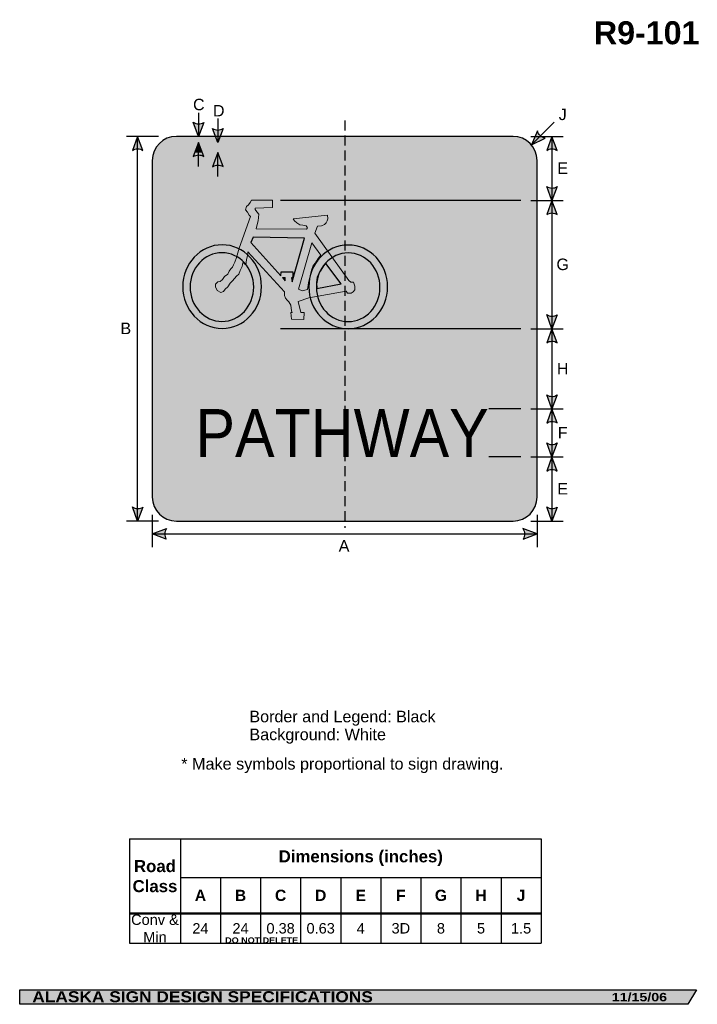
# Model space of a CAD drawing. Header units: feet. Extents: x 3.7 to 46, y 0.2 to 61.6.
import ezdxf
from ezdxf.enums import TextEntityAlignment as Align

# ---------------------------------------------------------------- set-up
doc = ezdxf.new("R2010")
doc.units = ezdxf.units.FT
doc.header["$MEASUREMENT"] = 0
doc.linetypes.add('DASHED2', pattern=[0.375, 0.25, -0.125])
doc.layers.add('Sign', color=7, linetype='Continuous')
doc.styles.add('ARIAL', font='arial.ttf')
doc.styles.add('ARIAL B', font='arialbd.ttf')
doc.styles.add('ARIAL BLACK B', font='ariblk.ttf')
doc.styles.add('ARIAL BLACK BI', font='ariblk.ttf')
doc.styles.add('FHWA SERIES D2000EX', font='txt')

# ---------------------------------------------------------------- blocks, each defined once
blk = doc.blocks.new('*T2')
at = {"color": 0, "linetype": 'ByBlock', "lineweight": -2, "transparency": 16777216}
for p, q in [((0, 0), (25.67457088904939, 0)), ((0, 0), (0, -6.509486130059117)), ((3.174570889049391, 0), (3.174570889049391, -6.509486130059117)), ((25.67457088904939, 0), (25.67457088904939, -6.509486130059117)), ((3.174570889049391, -2.393777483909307), (25.67457088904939, -2.393777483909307)), ((5.674570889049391, -2.393777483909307), (5.674570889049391, -6.509486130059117)), ((8.174570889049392, -2.393777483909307), (8.174570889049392, -6.509486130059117)), ((10.67457088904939, -2.393777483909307), (10.67457088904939, -6.509486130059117)), ((13.17457088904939, -2.393777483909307), (13.17457088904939, -6.509486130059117)), ((15.67457088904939, -2.393777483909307), (15.67457088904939, -6.509486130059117)), ((18.17457088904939, -2.393777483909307), (18.17457088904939, -6.509486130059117)), ((20.67457088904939, -2.393777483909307), (20.67457088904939, -6.509486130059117)), ((23.17457088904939, -2.393777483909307), (23.17457088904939, -6.509486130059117)), ((0, -4.645068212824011), (25.67457088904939, -4.645068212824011)), ((0, -6.509486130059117), (25.67457088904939, -6.509486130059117))]:
    blk.add_line(p, q, dxfattribs=at)
at = {"color": 18, "transparency": 16777216, "attachment_point": 5}
for s, insert, char_height, width, style in [('Road Class', (1.587285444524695, -2.322534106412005), 0.75, 3.054570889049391, 'ARIAL B'), ('Dimensions (inches)', (14.42457088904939, -1.196888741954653), 0.75, 22.38, 'ARIAL B'), ('C', (9.424570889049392, -3.51942284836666), 0.7, 2.379999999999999, 'ARIAL B'), ('G', (19.42457088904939, -3.51942284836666), 0.7, 2.379999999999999, 'ARIAL B'), ('A', (4.424570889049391, -3.51942284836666), 0.7, 2.379999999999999, 'ARIAL B'), ('B', (6.924570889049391, -3.51942284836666), 0.7, 2.379999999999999, 'ARIAL B'), ('D', (11.92457088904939, -3.51942284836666), 0.7, 2.379999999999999, 'ARIAL B'), ('E', (14.42457088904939, -3.51942284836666), 0.7, 2.379999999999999, 'ARIAL B'), ('F', (16.92457088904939, -3.51942284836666), 0.7, 2.379999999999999, 'ARIAL B'), ('H', (21.92457088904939, -3.51942284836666), 0.7, 2.379999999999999, 'ARIAL B'), ('J', (24.42457088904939, -3.51942284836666), 0.7, 2.379999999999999, 'ARIAL B'), ('Conv & Min', (1.587285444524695, -5.577277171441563), 0.65, 3.054570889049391, 'ARIAL'), ('24', (4.424570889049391, -5.577277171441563), 0.65, 2.379999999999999, 'ARIAL'), ('24', (6.924570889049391, -5.577277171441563), 0.65, 2.379999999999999, 'ARIAL'), ('0.38', (9.424570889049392, -5.577277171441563), 0.65, 2.379999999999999, 'ARIAL'), ('0.63', (11.92457088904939, -5.577277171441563), 0.65, 2.379999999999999, 'ARIAL'), ('4', (14.42457088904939, -5.577277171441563), 0.65, 2.379999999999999, 'ARIAL'), ('3D', (16.92457088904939, -5.577277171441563), 0.65, 2.379999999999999, 'ARIAL'), ('8', (19.42457088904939, -5.577277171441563), 0.65, 2.379999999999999, 'ARIAL'), ('5', (21.92457088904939, -5.577277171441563), 0.65, 2.379999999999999, 'ARIAL'), ('1.5', (24.42457088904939, -5.577277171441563), 0.65, 2.379999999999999, 'ARIAL')]:
    blk.add_mtext(s, dxfattribs=dict(at, insert=insert, char_height=char_height, width=width, style=style))

msp = doc.modelspace()

# ---------------------------------------------------------------- hatches: boundary and pattern name
h = msp.add_hatch(color=256)
h.dxf.hatch_style = 1
edge = h.paths.add_edge_path()
edge.add_line((15.18241578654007, 55.18779444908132), (14.85248544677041, 54.31232822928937))
edge.add_line((14.85248544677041, 54.31232822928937), (14.52483391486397, 55.19520374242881))
edge.add_arc((14.85907777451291, 55.67545129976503), 0.5851125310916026, 235.1627615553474, 303.546134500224)
h = msp.add_hatch(color=256)
h.dxf.hatch_style = 1
edge = h.paths.add_edge_path()
edge.add_line((16.38424520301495, 54.80681770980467), (16.05431486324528, 53.93135149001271))
edge.add_line((16.05431486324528, 53.93135149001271), (15.72666333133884, 54.81422700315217))
edge.add_arc((16.06090719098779, 55.29447456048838), 0.5851125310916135, 235.1627615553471, 303.5461345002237)
h = msp.add_hatch(color=256)
h.dxf.hatch_style = 1
edge = h.paths.add_edge_path()
edge.add_line((11.38684937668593, 53.4368620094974), (11.05691903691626, 54.31232822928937))
edge.add_line((11.05691903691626, 54.31232822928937), (10.72926750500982, 53.4294527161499))
edge.add_arc((11.06351136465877, 52.94920515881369), 0.5851125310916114, 56.453865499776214, 124.8372384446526, ccw=False)
h = msp.add_hatch(color=256)
h.dxf.hatch_style = 1
edge = h.paths.add_edge_path()
edge.add_line((35.99595432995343, 54.65463754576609), (35.63374193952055, 53.79202679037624))
edge.add_line((35.63374193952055, 53.79202679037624), (36.47861552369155, 54.20797549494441))
edge.add_arc((36.5660091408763, 54.78652456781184), 0.5851125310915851, 193.0266678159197, 261.4100407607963, ccw=False)
h = msp.add_hatch(color=256)
h.dxf.hatch_style = 1
edge = h.paths.add_edge_path()
edge.add_line((37.22969316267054, 53.4368620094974), (36.89976282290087, 54.31232822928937))
edge.add_line((36.89976282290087, 54.31232822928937), (36.57211129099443, 53.4294527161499))
edge.add_arc((36.90635515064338, 52.94920515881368), 0.5851125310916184, 56.4538654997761, 124.83723844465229, ccw=False)
h = msp.add_hatch(color=256)
h.dxf.hatch_style = 1
edge = h.paths.add_edge_path()
edge.add_line((15.18242879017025, 53.05685648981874), (14.85249845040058, 53.93232270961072))
edge.add_line((14.85249845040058, 53.93232270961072), (14.52484691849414, 53.04944719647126))
edge.add_arc((14.85909077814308, 52.56919963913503), 0.5851125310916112, 56.45386549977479, 124.8372384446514, ccw=False)
h = msp.add_hatch(color=256)
h.dxf.hatch_style = 1
edge = h.paths.add_edge_path()
edge.add_line((16.38425820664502, 52.42763364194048), (16.05432786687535, 53.30309986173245))
edge.add_line((16.05432786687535, 53.30309986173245), (15.72667633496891, 52.420224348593))
edge.add_arc((16.06092019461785, 51.93997679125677), 0.5851125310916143, 56.453865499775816, 124.8372384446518, ccw=False)
h = msp.add_hatch(color=256)
h.dxf.hatch_style = 1
edge = h.paths.add_edge_path()
edge.add_line((37.2304549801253, 51.18478530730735), (36.90052464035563, 50.30931908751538))
edge.add_line((36.90052464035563, 50.30931908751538), (36.5728731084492, 51.19219460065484))
edge.add_arc((36.90711696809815, 51.67244215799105), 0.5851125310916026, 235.1627615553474, 303.546134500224)
h = msp.add_hatch(color=256)
h.dxf.hatch_style = 1
edge = h.paths.add_edge_path()
edge.add_line((37.22968899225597, 49.43588540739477), (36.8997586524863, 50.31135162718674))
edge.add_line((36.8997586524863, 50.31135162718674), (36.57210712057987, 49.42847611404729))
edge.add_arc((36.9063509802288, 48.94822855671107), 0.5851125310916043, 56.45386549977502, 124.8372384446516, ccw=False)
h = msp.add_hatch(color=256)
h.dxf.hatch_style = 1
edge = h.paths.add_edge_path()
edge.add_line((37.22968065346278, 43.18681786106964), (36.89975031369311, 42.31135164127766))
edge.add_line((36.89975031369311, 42.31135164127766), (36.57209878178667, 43.19422715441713))
edge.add_arc((36.90634264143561, 43.67447471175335), 0.5851125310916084, 235.1627615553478, 303.5461345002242)
h = msp.add_hatch(color=256)
h.dxf.hatch_style = 1
edge = h.paths.add_edge_path()
edge.add_line((37.22968065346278, 41.43588542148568), (36.89975031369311, 42.31135164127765))
edge.add_line((36.89975031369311, 42.31135164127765), (36.57209878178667, 41.42847612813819))
edge.add_arc((36.90634264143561, 40.94822857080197), 0.5851125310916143, 56.453865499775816, 124.8372384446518, ccw=False)
h = msp.add_hatch(color=256)
h.dxf.hatch_style = 1
edge = h.paths.add_edge_path()
edge.add_line((37.2296723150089, 38.1858496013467), (36.89974197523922, 37.31038338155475))
edge.add_line((36.89974197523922, 37.31038338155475), (36.57209044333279, 38.1932588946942))
edge.add_arc((36.90633430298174, 38.67350645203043), 0.5851125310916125, 235.1627615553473, 303.5461345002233)
h = msp.add_hatch(color=256)
h.dxf.hatch_style = 1
edge = h.paths.add_edge_path()
edge.add_line((37.22967544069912, 36.43490886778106), (36.89974510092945, 37.31037508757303))
edge.add_line((36.89974510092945, 37.31037508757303), (36.57209356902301, 36.42749957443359))
edge.add_arc((36.90633742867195, 35.94725201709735), 0.5851125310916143, 56.45386549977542, 124.8372384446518, ccw=False)
h = msp.add_hatch(color=256)
h.dxf.hatch_style = 1
edge = h.paths.add_edge_path()
edge.add_line((37.2296723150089, 35.18714339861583), (36.89974197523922, 34.31167717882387))
edge.add_line((36.89974197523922, 34.31167717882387), (36.57209044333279, 35.19455269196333))
edge.add_arc((36.90633430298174, 35.67480024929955), 0.5851125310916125, 235.1627615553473, 303.5461345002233)
h = msp.add_hatch(color=256)
h.dxf.hatch_style = 1
edge = h.paths.add_edge_path()
edge.add_line((37.2296723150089, 33.4362109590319), (36.89974197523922, 34.31167717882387))
edge.add_line((36.89974197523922, 34.31167717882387), (36.57209044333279, 33.42880166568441))
edge.add_arc((36.90633430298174, 32.94855410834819), 0.5851125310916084, 56.45386549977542, 124.8372384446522, ccw=False)
h = msp.add_hatch(color=256)
h.dxf.hatch_style = 1
edge = h.paths.add_edge_path()
edge.add_line((11.38684937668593, 31.18779444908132), (11.05691903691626, 30.31232822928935))
edge.add_line((11.05691903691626, 30.31232822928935), (10.72926750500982, 31.19520374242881))
edge.add_arc((11.06351136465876, 31.67545129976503), 0.5851125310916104, 235.1627615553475, 303.5461345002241)
h = msp.add_hatch(color=256)
h.dxf.hatch_style = 1
edge = h.paths.add_edge_path()
edge.add_line((37.22966814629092, 31.18779444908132), (36.89973780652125, 30.31232822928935))
edge.add_line((36.89973780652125, 30.31232822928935), (36.57208627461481, 31.19520374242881))
edge.add_arc((36.90633013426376, 31.67545129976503), 0.5851125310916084, 235.1627615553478, 303.5461345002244)
h = msp.add_hatch(color=256)
h.dxf.hatch_style = 1
edge = h.paths.add_edge_path()
edge.add_line((12.84611791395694, 29.19039102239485), (11.97098153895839, 29.52119527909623))
edge.add_line((11.97098153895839, 29.52119527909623), (12.85418374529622, 29.84796516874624))
edge.add_arc((13.33409734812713, 29.51324198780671), 0.5851125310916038, 145.1055563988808, 213.4889293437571)
h = msp.add_hatch(color=256)
h.dxf.hatch_style = 1
edge = h.paths.add_edge_path()
edge.add_line((35.09584516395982, 29.19039102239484), (35.97098153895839, 29.52119527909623))
edge.add_line((35.97098153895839, 29.52119527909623), (35.08777933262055, 29.84796516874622))
edge.add_arc((34.60786572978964, 29.51324198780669), 0.5851125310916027, -33.48892934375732, 34.894443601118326, ccw=False)
at = {"layer": 'Sign', "true_color": 0xffffff}
h = msp.add_hatch(color=7, dxfattribs=at)
edge = h.paths.add_edge_path(flags=0)
edge.add_spline(control_points=[(13.47107355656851, 54.31232822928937), (13.47107355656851, 54.31232822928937), (34.47107355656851, 54.31232822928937), (34.47107355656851, 54.31232822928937), (35.29894609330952, 54.31232822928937), (35.97107355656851, 53.64020076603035), (35.97107355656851, 52.81232822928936), (35.97107355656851, 52.81232822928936), (35.97107355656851, 31.81232822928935), (35.97107355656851, 31.81232822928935), (35.97107355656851, 30.98445569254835), (35.29894609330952, 30.31232822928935), (34.47107355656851, 30.31232822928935), (34.47107355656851, 30.31232822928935), (13.47107355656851, 30.31232822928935), (13.47107355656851, 30.31232822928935), (12.64320101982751, 30.31232822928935), (11.97107355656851, 30.98445569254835), (11.97107355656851, 31.81232822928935), (11.97107355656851, 31.81232822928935), (11.97107355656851, 52.81232822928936), (11.97107355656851, 52.81232822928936), (11.97107355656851, 53.64020076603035), (12.64320101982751, 54.31232822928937), (13.47107355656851, 54.31232822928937)], knot_values=[0, 0, 0, 0, 1, 1, 1, 2, 2, 2, 3, 3, 3, 4, 4, 4, 5, 5, 5, 6, 6, 6, 7, 7, 7, 8, 8, 8, 8], degree=3, periodic=0)
at = {"layer": 'Sign', "true_color": 0x000000}
h = msp.add_hatch(color=18, dxfattribs=at)
edge = h.paths.add_edge_path(flags=0)
edge.add_spline(control_points=[(13.65107355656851, 53.93232822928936), (13.65107355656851, 53.93232822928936), (34.29107355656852, 53.93232822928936), (34.29107355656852, 53.93232822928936), (35.00856308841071, 53.93232822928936), (35.59107355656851, 53.34981776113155), (35.59107355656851, 52.63232822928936), (35.59107355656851, 52.63232822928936), (35.59107355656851, 31.99232822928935), (35.59107355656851, 31.99232822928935), (35.59107355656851, 31.27483869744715), (35.00856308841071, 30.69232822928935), (34.29107355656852, 30.69232822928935), (34.29107355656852, 30.69232822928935), (13.65107355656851, 30.69232822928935), (13.65107355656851, 30.69232822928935), (12.93358402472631, 30.69232822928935), (12.35107355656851, 31.27483869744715), (12.35107355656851, 31.99232822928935), (12.35107355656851, 31.99232822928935), (12.35107355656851, 52.63232822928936), (12.35107355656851, 52.63232822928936), (12.35107355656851, 53.34981776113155), (12.93358402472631, 53.93232822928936), (13.65107355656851, 53.93232822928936)], knot_values=[0, 0, 0, 0, 1, 1, 1, 2, 2, 2, 3, 3, 3, 4, 4, 4, 5, 5, 5, 6, 6, 6, 7, 7, 7, 8, 8, 8, 8], degree=3, periodic=0)
at = {"layer": 'Sign', "true_color": 0xffffff}
msp.add_hatch(color=7, dxfattribs=at).paths.add_polyline_path([(14.85249845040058, 53.93232270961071), (15.0899195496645, 53.30232865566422), (14.61869817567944, 53.30233469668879)])
h = msp.add_hatch(color=7, dxfattribs=at)
edge = h.paths.add_edge_path(flags=0)
edge.add_spline(control_points=[(14.08107355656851, 53.30232822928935), (14.08107355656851, 53.30232822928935), (33.86107355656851, 53.30232822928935), (33.86107355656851, 53.30232822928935), (34.46818008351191, 53.30232822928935), (34.96107355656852, 52.80943475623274), (34.96107355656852, 52.20232822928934), (34.96107355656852, 52.20232822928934), (34.96107355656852, 32.42232822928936), (34.96107355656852, 32.42232822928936), (34.96107355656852, 31.81522170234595), (34.46818008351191, 31.32232822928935), (33.86107355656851, 31.32232822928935), (33.86107355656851, 31.32232822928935), (14.08107355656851, 31.32232822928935), (14.08107355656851, 31.32232822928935), (13.47396702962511, 31.32232822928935), (12.98107355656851, 31.81522170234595), (12.98107355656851, 32.42232822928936), (12.98107355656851, 32.42232822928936), (12.98107355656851, 52.20232822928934), (12.98107355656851, 52.20232822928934), (12.98107355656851, 52.80943475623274), (13.47396702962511, 53.30232822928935), (14.08107355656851, 53.30232822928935)], knot_values=[0, 0, 0, 0, 1, 1, 1, 2, 2, 2, 3, 3, 3, 4, 4, 4, 5, 5, 5, 6, 6, 6, 7, 7, 7, 8, 8, 8, 8], degree=3, periodic=0)
at = {"layer": 'Sign', "true_color": 0x000000}
for points in [[(16.20644057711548, 45.26850075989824), (16.05727349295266, 45.24857873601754), (15.90810640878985, 45.08921619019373), (15.90810640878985, 44.92985116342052), (16.01998234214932, 44.6908017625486), (16.24373296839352, 44.57128078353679), (16.41154810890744, 44.63103817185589), (16.52342156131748, 44.770487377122), (16.67258740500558, 44.92985116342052), (16.82175448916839, 45.14897729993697), (16.97092281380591, 45.30834356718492), (17.10144308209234, 45.44778532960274), (17.21331653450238, 45.58722957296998), (17.3624848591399, 45.70675551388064), (17.45571397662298, 45.94580367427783), (17.56759115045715, 46.20477137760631), (17.62352787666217, 46.44381705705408), (17.8099836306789, 46.30437405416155), (17.84727850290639, 46.60318208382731), (17.92186204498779, 46.96175618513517), (17.92186204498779, 47.10120290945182), (20.21530503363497, 44.61112110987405), (20.21530503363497, 44.39199497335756), (20.27124051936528, 44.21270668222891), (20.38311645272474, 44.09318322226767), (20.49499362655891, 43.99358054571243), (20.60686831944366, 43.77445440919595), (20.66280504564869, 43.43580357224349), (20.70009867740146, 43.31628135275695), (20.60686831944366, 43.31628135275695), (20.64416071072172, 42.91786692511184), (21.42728356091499, 42.89794490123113), (21.4459328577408, 43.31628135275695), (21.24082904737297, 43.31628135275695), (21.07301514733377, 44.01350008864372), (21.74426702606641, 44.23262994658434), (24.05635310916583, 44.6509601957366), (24.14958222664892, 44.53143797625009), (24.37333285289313, 44.53143797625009), (24.50385560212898, 44.61112110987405), (24.59708347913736, 44.73064332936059), (24.59708347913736, 44.96968900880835), (24.52250117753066, 45.20873840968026), (24.35468851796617, 45.20873840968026), (24.22416576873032, 45.32826435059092), (22.11718473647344, 48.27651920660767), (22.26635058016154, 48.71477272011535), (22.5273923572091, 48.73469474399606), (22.71385183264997, 48.8143741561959), (22.80707970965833, 48.91397683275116), (22.88166325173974, 49.05342355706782), (22.91895440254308, 49.17294701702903), (22.90031006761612, 49.39207439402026), (20.75603540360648, 49.17294701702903), (20.83061398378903, 49.03350277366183), (20.97978602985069, 48.91397683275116), (21.16624302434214, 48.79445585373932), (21.35270125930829, 48.77453631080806), (21.57645188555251, 48.73469474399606), (21.65103666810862, 48.61517004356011), (21.5950999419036, 48.51556736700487), (18.4439443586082, 48.53548690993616), (18.51852914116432, 48.8143741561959), (18.57446710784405, 49.05342355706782), (18.59311144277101, 49.25263139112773), (18.61175949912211, 49.45183798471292), (18.48123799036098, 49.61120053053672), (18.38800763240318, 49.75064477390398), (18.38800763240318, 49.83032914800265), (19.46946961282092, 49.87017071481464), (19.46946961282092, 50.32834625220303), (18.16425948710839, 50.32834625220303), (18.07102664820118, 50.18889952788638), (17.97779877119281, 50.04945652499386), (17.84727850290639, 49.92992934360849), (17.79134053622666, 49.73072771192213), (17.90321646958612, 49.59127850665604), (18.0150936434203, 49.39207439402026), (18.08967346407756, 49.31239001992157), (17.39977600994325, 47.34024982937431), (17.21331653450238, 46.76254835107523), (17.12008989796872, 46.46374032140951), (17.02685829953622, 46.30437405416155), (16.97092281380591, 46.14501026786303), (16.87769121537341, 46.04540511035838), (16.76581900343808, 45.90596210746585), (16.67258740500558, 45.72667629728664), (16.46748111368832, 45.56731375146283), (16.355608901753, 45.38802670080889)], [(32.31564557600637, 50.33625771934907), (32.26163966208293, 50.3287480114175), (32.1999166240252, 50.32123830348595), (32.14590954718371, 50.30621888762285), (32.09190130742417, 50.29120122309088), (32.03789539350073, 50.26116239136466), (31.99160311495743, 50.23863501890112), (31.96845872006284, 50.21610589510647), (31.94531316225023, 50.20108647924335), (31.90673684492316, 50.16353969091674), (31.86816169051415, 50.12599290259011), (31.83730017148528, 50.08093640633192), (31.82186941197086, 50.05840728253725), (31.80643865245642, 50.03587991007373), (31.78329193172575, 49.98331370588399), (31.76014637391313, 49.93074575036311), (31.74471677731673, 49.87818129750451), (31.73699965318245, 49.82561509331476), (31.73699965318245, 49.76553918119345), (31.73699965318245, 49.70546326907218), (31.74471677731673, 49.65289706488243), (31.76014637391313, 49.59282115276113), (31.78329193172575, 49.54025494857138), (31.80643865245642, 49.49519845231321), (31.83730017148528, 49.45014195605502), (31.85272860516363, 49.42761283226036), (31.86816169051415, 49.4050837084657), (31.90673684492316, 49.3600272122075), (31.94531316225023, 49.32248042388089), (31.99160311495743, 49.29244334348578), (32.0147498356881, 49.27742392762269), (32.03789539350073, 49.26240451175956), (32.09190130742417, 49.23987713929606), (32.14590954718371, 49.21734801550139), (32.1999166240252, 49.20983830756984), (32.26163966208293, 49.19482064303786), (32.31564557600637, 49.19482064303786), (32.37736628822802, 49.19482064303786), (32.43908932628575, 49.20983830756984), (32.49309524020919, 49.21734801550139), (32.54710347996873, 49.23987713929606), (32.60110823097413, 49.26240451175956), (32.64740050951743, 49.29244334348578), (32.67054723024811, 49.30746100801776), (32.69369278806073, 49.32248042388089), (32.73227026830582, 49.3600272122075), (32.77084542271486, 49.4050837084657), (32.80170694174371, 49.45014195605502), (32.81713770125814, 49.47266932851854), (32.83256846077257, 49.49519845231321), (32.85571401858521, 49.54025494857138), (32.87885841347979, 49.59282115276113), (32.89428917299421, 49.65289706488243), (32.90200513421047, 49.70546326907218), (32.90200513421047, 49.76553918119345), (32.90200513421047, 49.82561509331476), (32.89428917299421, 49.87818129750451), (32.87885841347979, 49.93074575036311), (32.85571401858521, 49.98331370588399), (32.83256846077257, 50.03587991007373), (32.80170694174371, 50.08093640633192), (32.78627618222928, 50.10346377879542), (32.77084542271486, 50.12599290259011), (32.73227026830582, 50.16353969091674), (32.69369278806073, 50.20108647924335), (32.64740050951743, 50.23863501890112), (32.62425727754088, 50.25365443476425), (32.60110823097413, 50.26116239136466), (32.54710347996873, 50.29120122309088), (32.49309524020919, 50.30621888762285), (32.43908932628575, 50.32123830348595), (32.37736628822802, 50.3287480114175)], [(32.18448819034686, 47.35493694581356), (32.53938170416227, 46.8067335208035), (33.87409297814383, 46.28105921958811), (34.10554506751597, 46.61899257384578), (32.8325556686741, 47.50512935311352), (32.78626455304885, 47.70788796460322), (32.73225980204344, 47.9181580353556), (32.67053792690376, 48.12091839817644), (32.63967873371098, 48.2185428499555), (32.60110357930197, 48.31616905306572), (32.56252842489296, 48.41379350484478), (32.52395094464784, 48.51141795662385), (32.47766099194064, 48.60153445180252), (32.43137103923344, 48.68413948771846), (32.37736512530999, 48.76674627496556), (32.32336037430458, 48.84184160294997), (32.26935329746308, 48.91693868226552), (32.20763374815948, 48.98452430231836), (32.17677455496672, 49.01456313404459), (32.1381970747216, 49.0446019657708), (32.09962075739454, 49.07463904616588), (32.06104560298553, 49.09716992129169), (32.01475448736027, 49.11218933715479), (31.96846686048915, 49.1272087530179), (31.92217458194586, 49.13471670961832), (31.8758834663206, 49.14222641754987), (31.78330239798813, 49.14973787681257), (31.73701244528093, 49.14973787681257), (31.69072249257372, 49.14222641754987), (31.64443137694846, 49.13471670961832), (31.59814142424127, 49.1196972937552), (31.51327631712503, 49.08966021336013), (29.65393782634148, 48.21103314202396), (29.54592716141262, 46.28105921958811), (30.01654613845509, 46.33362717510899), (30.22485383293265, 47.91064832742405), (30.68776033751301, 47.9707259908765), (30.46402304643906, 47.31738840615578), (30.4331615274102, 47.23478337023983), (30.41001713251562, 47.15217658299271), (30.38687157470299, 47.07708125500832), (30.3714419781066, 47.00198417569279), (30.3637271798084, 46.91937738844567), (30.35601121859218, 46.84428030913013), (30.34829642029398, 46.76167702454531), (30.34829642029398, 46.67156052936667), (30.34829642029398, 46.52136812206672), (30.35601121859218, 46.46129045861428), (30.3637271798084, 46.39370308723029), (30.38687157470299, 46.27354951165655), (30.42544789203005, 46.1308685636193), (29.33761830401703, 42.72900764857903), (29.89310587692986, 42.29344809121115), (31.18924083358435, 45.22971236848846), (31.69843729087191, 44.67399923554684), (32.35422073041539, 42.40609195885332), (33.06400775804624, 42.59383290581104), (32.47766099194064, 45.01193258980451), (31.72929764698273, 46.46880016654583)], [(3.699686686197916, 1.066867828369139), (45.92097727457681, 1.066867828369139), (45.37503178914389, 0.1671574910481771), (3.701084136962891, 0.1671574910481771)]]:
    msp.add_hatch(color=18, dxfattribs=at).paths.add_polyline_path(points, flags=0)
at = {"layer": 'Sign', "true_color": 0xffffff}
for points in [[(18.2574910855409, 48.01755026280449), (18.10831903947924, 47.69883261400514), (19.99161519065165, 45.60723470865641), (20.01026200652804, 45.86619496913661), (20.73747914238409, 45.86619496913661), (20.73747914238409, 45.52755529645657), (20.64424258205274, 45.48771745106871), (20.7001830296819, 45.24867301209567), (21.46468883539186, 47.95779039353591)], [(21.92145271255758, 47.66893965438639), (22.480862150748, 46.91198089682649), (22.31304080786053, 46.69285848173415), (22.14521574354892, 46.4339031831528), (21.99603997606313, 46.25461985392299), (21.9028058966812, 45.97574005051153), (21.80957057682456, 45.61718083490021), (21.71633277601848, 45.17894468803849), (21.66039232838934, 44.76062560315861), (21.32474840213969, 44.68094619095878), (21.08233607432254, 44.7805439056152)], [(22.78846886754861, 46.38405966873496), (22.62064752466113, 46.204781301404), (22.43417440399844, 45.90598815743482), (22.24770500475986, 45.5275168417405), (22.21041013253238, 45.16896134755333), (22.22905818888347, 44.83033035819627), (23.75811321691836, 45.10920644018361)], [(20.0847810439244, 45.50755016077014), (20.25268053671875, 45.50755016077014), (20.25268053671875, 45.30840435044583)]]:
    msp.add_hatch(color=7, dxfattribs=at).paths.add_polyline_path(points, flags=0)
at = {"layer": 'Sign', "true_color": 0x000000}
h = msp.add_hatch(color=18, dxfattribs=at)
edge = h.paths.add_edge_path(flags=0)
edge.add_spline(control_points=[(18.78323031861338, 44.93808915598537), (18.78323031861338, 43.4974644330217), (17.68301831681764, 42.32785993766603), (16.32786568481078, 42.32785993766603), (14.97271305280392, 42.32785993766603), (13.87250105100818, 43.4974644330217), (13.87250105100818, 44.93808915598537), (13.87250105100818, 46.37871387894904), (14.97271305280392, 47.54831837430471), (16.32786568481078, 47.54831837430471), (17.68301831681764, 47.54831837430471), (18.78323031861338, 46.37871387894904), (18.78323031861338, 44.93808915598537)], knot_values=[0, 0, 0, 0, 1, 1, 1, 2, 2, 2, 3, 3, 3, 4, 4, 4, 4], degree=3, periodic=0)
h = msp.add_hatch(color=18, dxfattribs=at)
edge = h.paths.add_edge_path(flags=0)
edge.add_spline(control_points=[(26.64509482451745, 44.92516713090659), (26.64509482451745, 43.48454240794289), (25.54488254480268, 42.31493791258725), (24.1897295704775, 42.31493791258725), (22.83457659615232, 42.31493791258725), (21.73436431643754, 43.48454240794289), (21.73436431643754, 44.92516713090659), (21.73436431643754, 46.36579185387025), (22.83457659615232, 47.53539634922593), (24.1897295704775, 47.53539634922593), (25.54488254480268, 47.53539634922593), (26.64509482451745, 46.36579185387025), (26.64509482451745, 44.92516713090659)], knot_values=[0, 0, 0, 0, 1, 1, 1, 2, 2, 2, 3, 3, 3, 4, 4, 4, 4], degree=3, periodic=0)
at = {"layer": 'Sign', "true_color": 0xffffff}
h = msp.add_hatch(color=7, dxfattribs=at)
edge = h.paths.add_edge_path(flags=0)
edge.add_spline(control_points=[(18.29942409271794, 44.9122451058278), (18.29942409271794, 43.72836801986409), (17.41057897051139, 42.76721003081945), (16.31577105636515, 42.76721003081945), (15.2209631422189, 42.76721003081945), (14.33211802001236, 43.72836801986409), (14.33211802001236, 44.9122451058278), (14.33211802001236, 46.09612219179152), (15.2209631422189, 47.05728018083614), (16.31577105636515, 47.05728018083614), (17.41057897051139, 47.05728018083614), (18.29942409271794, 46.09612219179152), (18.29942409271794, 44.9122451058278)], knot_values=[0, 0, 0, 0, 1, 1, 1, 2, 2, 2, 3, 3, 3, 4, 4, 4, 4], degree=3, periodic=0)
h = msp.add_hatch(color=7, dxfattribs=at)
edge = h.paths.add_edge_path(flags=0)
edge.add_spline(control_points=[(26.17338322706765, 44.89932370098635), (26.17338322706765, 43.7154476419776), (25.28453866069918, 42.7542904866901), (24.18973143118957, 42.7542904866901), (23.09492420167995, 42.7542904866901), (22.20607963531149, 43.7154476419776), (22.20607963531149, 44.89932370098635), (22.20607963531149, 46.08319975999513), (23.09492420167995, 47.04435691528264), (24.18973143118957, 47.04435691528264), (25.28453866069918, 47.04435691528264), (26.17338322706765, 46.08319975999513), (26.17338322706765, 44.89932370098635)], knot_values=[0, 0, 0, 0, 1, 1, 1, 2, 2, 2, 3, 3, 3, 4, 4, 4, 4], degree=3, periodic=0)

# ---------------------------------------------------------------- linework, layer by layer
for p, q in [((10.54959494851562, 10.48168134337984), (36.22416583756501, 10.48168134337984)), ((10.54959494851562, 5.871148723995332), (36.22416583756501, 5.871148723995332)), ((10.54959494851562, 5.813010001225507), (36.22416583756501, 5.813010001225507))]:
    msp.add_line(p, q)
for points in [[(15.18241578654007, 55.18779444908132), (14.85248544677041, 54.31232822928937), (14.52483391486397, 55.19520374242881, 0.307560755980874), (15.18241578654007, 55.18779444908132, 4.141293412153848)], [(16.38424520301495, 54.80681770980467), (16.05431486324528, 53.93135149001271), (15.72666333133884, 54.81422700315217, 0.307560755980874), (16.38424520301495, 54.80681770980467, 4.141293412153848)], [(11.38684937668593, 53.4368620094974), (11.05691903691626, 54.31232822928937), (10.72926750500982, 53.4294527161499, -0.307560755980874), (11.38684937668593, 53.4368620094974, -4.141293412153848)], [(35.99595432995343, 54.65463754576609), (35.63374193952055, 53.79202679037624), (36.47861552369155, 54.20797549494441, -0.307560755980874), (35.99595432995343, 54.65463754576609, -4.141293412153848)], [(37.22969316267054, 53.4368620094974), (36.89976282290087, 54.31232822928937), (36.57211129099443, 53.4294527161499, -0.307560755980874), (37.22969316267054, 53.4368620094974, -4.141293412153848)], [(15.18242879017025, 53.05685648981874), (14.85249845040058, 53.93232270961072), (14.52484691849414, 53.04944719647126, -0.307560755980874), (15.18242879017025, 53.05685648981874, -4.141293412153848)], [(16.38425820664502, 52.42763364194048), (16.05432786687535, 53.30309986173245), (15.72667633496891, 52.420224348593, -0.307560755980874), (16.38425820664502, 52.42763364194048, -4.141293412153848)], [(37.2304549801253, 51.18478530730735), (36.90052464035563, 50.30931908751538), (36.5728731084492, 51.19219460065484, 0.307560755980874), (37.2304549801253, 51.18478530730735, 4.141293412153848)], [(37.22968899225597, 49.43588540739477), (36.8997586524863, 50.31135162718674), (36.57210712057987, 49.42847611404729, -0.307560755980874), (37.22968899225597, 49.43588540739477, -4.141293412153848)], [(37.22968065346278, 43.18681786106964), (36.89975031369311, 42.31135164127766), (36.57209878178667, 43.19422715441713, 0.307560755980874), (37.22968065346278, 43.18681786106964, 4.141293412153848)], [(37.22968065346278, 41.43588542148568), (36.89975031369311, 42.31135164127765), (36.57209878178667, 41.42847612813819, -0.307560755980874), (37.22968065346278, 41.43588542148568, -4.141293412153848)], [(37.2296723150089, 38.1858496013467), (36.89974197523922, 37.31038338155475), (36.57209044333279, 38.1932588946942, 0.307560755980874), (37.2296723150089, 38.1858496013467, 4.141293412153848)], [(37.22967544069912, 36.43490886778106), (36.89974510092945, 37.31037508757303), (36.57209356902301, 36.42749957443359, -0.307560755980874), (37.22967544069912, 36.43490886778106, -4.141293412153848)], [(37.2296723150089, 35.18714339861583), (36.89974197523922, 34.31167717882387), (36.57209044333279, 35.19455269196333, 0.307560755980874), (37.2296723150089, 35.18714339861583, 4.141293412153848)], [(37.2296723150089, 33.4362109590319), (36.89974197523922, 34.31167717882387), (36.57209044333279, 33.42880166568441, -0.307560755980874), (37.2296723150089, 33.4362109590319, -4.141293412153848)], [(11.38684937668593, 31.18779444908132), (11.05691903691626, 30.31232822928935), (10.72926750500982, 31.19520374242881, 0.307560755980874), (11.38684937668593, 31.18779444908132, 4.141293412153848)], [(37.22966814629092, 31.18779444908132), (36.89973780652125, 30.31232822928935), (36.57208627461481, 31.19520374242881, 0.307560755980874), (37.22966814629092, 31.18779444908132, 4.141293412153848)], [(12.84611791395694, 29.19039102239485), (11.97098153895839, 29.52119527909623), (12.85418374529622, 29.84796516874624, 0.307560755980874), (12.84611791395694, 29.19039102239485, 4.141293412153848)], [(35.09584516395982, 29.19039102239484), (35.97098153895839, 29.52119527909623), (35.08777933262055, 29.84796516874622, -0.307560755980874), (35.09584516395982, 29.19039102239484, -4.141293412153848)]]:
    msp.add_lwpolyline(points, format="xyb")
at = {"layer": 'Sign', "color": 18, "lineweight": -3, "true_color": 0x000000}
for p, q in [((14.85248544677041, 55.78161190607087), (14.85248544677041, 54.31232822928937)), ((16.05431486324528, 55.43135149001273), (16.05431486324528, 53.93135149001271)), ((35.63374193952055, 53.79202679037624), (37.04795550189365, 55.20624035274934)), ((12.35249195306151, 54.31232822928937), (10.35249195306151, 54.31232822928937)), ((11.05691903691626, 30.31232822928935), (11.05691903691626, 54.31232822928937)), ((35.58984197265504, 54.31232822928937), (37.58984197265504, 54.31232822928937)), ((36.89976282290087, 54.31232822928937), (36.89973780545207, 30.31130248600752)), ((14.85249845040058, 52.43232270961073), (14.85249845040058, 53.93232270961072)), ((16.05432786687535, 51.80309986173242), (16.05432786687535, 53.30309986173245)), ((34.9583783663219, 50.31078729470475), (19.95837836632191, 50.31078729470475)), ((35.59081853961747, 50.31135162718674), (37.59081853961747, 50.31135162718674)), ((34.9583783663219, 42.31339146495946), (19.95837836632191, 42.31339146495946)), ((35.59081853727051, 42.31135164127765), (37.59081853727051, 42.31135164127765)), ((34.96228461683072, 37.3107873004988), (32.96228461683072, 37.3107873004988)), ((35.59016749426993, 37.31037508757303), (37.59016749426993, 37.31037508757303)), ((34.96143813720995, 34.31078730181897), (32.96143813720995, 34.31078730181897)), ((35.59016749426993, 34.31167717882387), (37.59016749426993, 34.31167717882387)), ((12.35249195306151, 30.31232822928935), (10.35249195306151, 30.31232822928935)), ((11.97107355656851, 30.69307027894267), (11.97107355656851, 28.69307027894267)), ((35.58984197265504, 30.31232822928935), (37.58984197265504, 30.31232822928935)), ((35.97107355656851, 30.69307027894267), (35.97107355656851, 28.69307027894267)), ((11.97098153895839, 29.52119527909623), (35.97098153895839, 29.52119527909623))]:
    msp.add_line(p, q, dxfattribs=at)
at = {"layer": 'Sign', "color": 18, "linetype": 'DASHED2', "lineweight": -3, "ltscale": 2.5, "true_color": 0x000000}
msp.add_lwpolyline([(23.97107355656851, 55.30765179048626), (23.97107355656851, 29.89098512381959), (23.97107355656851, 29.89098512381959)], dxfattribs=at)
at = {"layer": 'Sign', "color": 18, "lineweight": 0, "true_color": 0x000000}
for points in [[(16.20644057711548, 45.26850075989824), (16.05727349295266, 45.24857873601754), (15.90810640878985, 45.08921619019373), (15.90810640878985, 44.92985116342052), (16.01998234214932, 44.6908017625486), (16.24373296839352, 44.57128078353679), (16.41154810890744, 44.63103817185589), (16.52342156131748, 44.770487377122), (16.67258740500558, 44.92985116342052), (16.82175448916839, 45.14897729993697), (16.97092281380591, 45.30834356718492), (17.10144308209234, 45.44778532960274), (17.21331653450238, 45.58722957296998), (17.3624848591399, 45.70675551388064), (17.45571397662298, 45.94580367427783), (17.56759115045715, 46.20477137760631), (17.62352787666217, 46.44381705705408), (17.8099836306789, 46.30437405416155), (17.84727850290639, 46.60318208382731), (17.92186204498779, 46.96175618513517), (17.92186204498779, 47.10120290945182), (20.21530503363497, 44.61112110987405), (20.21530503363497, 44.39199497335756), (20.27124051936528, 44.21270668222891), (20.38311645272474, 44.09318322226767), (20.49499362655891, 43.99358054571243), (20.60686831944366, 43.77445440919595), (20.66280504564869, 43.43580357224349), (20.70009867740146, 43.31628135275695), (20.60686831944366, 43.31628135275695), (20.64416071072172, 42.91786692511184), (21.42728356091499, 42.89794490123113), (21.4459328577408, 43.31628135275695), (21.24082904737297, 43.31628135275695), (21.07301514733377, 44.01350008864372), (21.74426702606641, 44.23262994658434), (24.05635310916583, 44.6509601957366), (24.14958222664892, 44.53143797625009), (24.37333285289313, 44.53143797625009), (24.50385560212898, 44.61112110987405), (24.59708347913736, 44.73064332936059), (24.59708347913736, 44.96968900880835), (24.52250117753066, 45.20873840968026), (24.35468851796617, 45.20873840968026), (24.22416576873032, 45.32826435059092), (22.11718473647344, 48.27651920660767), (22.26635058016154, 48.71477272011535), (22.5273923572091, 48.73469474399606), (22.71385183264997, 48.8143741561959), (22.80707970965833, 48.91397683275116), (22.88166325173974, 49.05342355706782), (22.91895440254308, 49.17294701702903), (22.90031006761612, 49.39207439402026), (20.75603540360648, 49.17294701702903), (20.83061398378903, 49.03350277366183), (20.97978602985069, 48.91397683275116), (21.16624302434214, 48.79445585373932), (21.35270125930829, 48.77453631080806), (21.57645188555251, 48.73469474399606), (21.65103666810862, 48.61517004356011), (21.5950999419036, 48.51556736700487), (18.4439443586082, 48.53548690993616), (18.51852914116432, 48.8143741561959), (18.57446710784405, 49.05342355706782), (18.59311144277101, 49.25263139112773), (18.61175949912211, 49.45183798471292), (18.48123799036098, 49.61120053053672), (18.38800763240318, 49.75064477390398), (18.38800763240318, 49.83032914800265), (19.46946961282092, 49.87017071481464), (19.46946961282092, 50.32834625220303), (18.16425948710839, 50.32834625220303), (18.07102664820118, 50.18889952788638), (17.97779877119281, 50.04945652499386), (17.84727850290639, 49.92992934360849), (17.79134053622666, 49.73072771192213), (17.90321646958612, 49.59127850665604), (18.0150936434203, 49.39207439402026), (18.08967346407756, 49.31239001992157), (17.39977600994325, 47.34024982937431), (17.21331653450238, 46.76254835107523), (17.12008989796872, 46.46374032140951), (17.02685829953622, 46.30437405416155), (16.97092281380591, 46.14501026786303), (16.87769121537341, 46.04540511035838), (16.76581900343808, 45.90596210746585), (16.67258740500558, 45.72667629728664), (16.46748111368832, 45.56731375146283), (16.355608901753, 45.38802670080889)], [(21.92145271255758, 47.66893965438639), (22.480862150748, 46.91198089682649), (22.31304080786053, 46.69285848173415), (22.14521574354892, 46.4339031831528), (21.99603997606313, 46.25461985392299), (21.9028058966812, 45.97574005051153), (21.80957057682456, 45.61718083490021), (21.71633277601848, 45.17894468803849), (21.66039232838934, 44.76062560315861), (21.32474840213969, 44.68094619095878), (21.08233607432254, 44.7805439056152)], [(20.0847810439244, 45.50755016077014), (20.25268053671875, 45.50755016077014), (20.25268053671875, 45.30840435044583)]]:
    msp.add_lwpolyline(points, close=True, dxfattribs=at)
at = {"layer": 'Sign', "color": 18, "lineweight": -3, "true_color": 0x000000}
for points in [[(18.2574910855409, 48.01755026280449), (18.10831903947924, 47.69883261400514), (19.99161519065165, 45.60723470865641), (20.01026200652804, 45.86619496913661), (20.73747914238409, 45.86619496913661), (20.73747914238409, 45.52755529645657), (20.64424258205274, 45.48771745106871), (20.7001830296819, 45.24867301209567), (21.46468883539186, 47.95779039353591)], [(22.78846886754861, 46.38405966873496), (22.62064752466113, 46.204781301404), (22.43417440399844, 45.90598815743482), (22.24770500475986, 45.5275168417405), (22.21041013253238, 45.16896134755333), (22.22905818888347, 44.83033035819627), (23.75811321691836, 45.10920644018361)]]:
    msp.add_lwpolyline(points, close=True, dxfattribs=at)
at = {"layer": 'Sign', "color": 250, "lineweight": -3, "true_color": 0x1f1a17}
msp.add_lwpolyline([(3.699686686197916, 1.066867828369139), (45.92097727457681, 1.066867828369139), (45.37503178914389, 0.1671574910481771), (3.701084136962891, 0.1671574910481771)], close=True, dxfattribs=at)
at = {"layer": 'Sign', "color": 18, "lineweight": -3, "true_color": 0x000000}
for points, knots in [([(13.47107355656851, 54.31232822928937), (13.47107355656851, 54.31232822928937), (34.47107355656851, 54.31232822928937), (34.47107355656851, 54.31232822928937), (35.29894609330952, 54.31232822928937), (35.97107355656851, 53.64020076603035), (35.97107355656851, 52.81232822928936), (35.97107355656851, 52.81232822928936), (35.97107355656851, 31.81232822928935), (35.97107355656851, 31.81232822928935), (35.97107355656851, 30.98445569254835), (35.29894609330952, 30.31232822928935), (34.47107355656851, 30.31232822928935), (34.47107355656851, 30.31232822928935), (13.47107355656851, 30.31232822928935), (13.47107355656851, 30.31232822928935), (12.64320101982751, 30.31232822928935), (11.97107355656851, 30.98445569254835), (11.97107355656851, 31.81232822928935), (11.97107355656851, 31.81232822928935), (11.97107355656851, 52.81232822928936), (11.97107355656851, 52.81232822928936), (11.97107355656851, 53.64020076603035), (12.64320101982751, 54.31232822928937), (13.47107355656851, 54.31232822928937)], [0, 0, 0, 0, 1, 1, 1, 2, 2, 2, 3, 3, 3, 4, 4, 4, 5, 5, 5, 6, 6, 6, 7, 7, 7, 8, 8, 8, 8]), ([(18.78323031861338, 44.93808915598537), (18.78323031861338, 43.4974644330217), (17.68301831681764, 42.32785993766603), (16.32786568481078, 42.32785993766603), (14.97271305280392, 42.32785993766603), (13.87250105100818, 43.4974644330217), (13.87250105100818, 44.93808915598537), (13.87250105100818, 46.37871387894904), (14.97271305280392, 47.54831837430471), (16.32786568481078, 47.54831837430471), (17.68301831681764, 47.54831837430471), (18.78323031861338, 46.37871387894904), (18.78323031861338, 44.93808915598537)], [0, 0, 0, 0, 1, 1, 1, 2, 2, 2, 3, 3, 3, 4, 4, 4, 4]), ([(26.64509482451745, 44.92516713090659), (26.64509482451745, 43.48454240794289), (25.54488254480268, 42.31493791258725), (24.1897295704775, 42.31493791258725), (22.83457659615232, 42.31493791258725), (21.73436431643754, 43.48454240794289), (21.73436431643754, 44.92516713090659), (21.73436431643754, 46.36579185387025), (22.83457659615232, 47.53539634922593), (24.1897295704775, 47.53539634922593), (25.54488254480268, 47.53539634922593), (26.64509482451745, 46.36579185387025), (26.64509482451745, 44.92516713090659)], [0, 0, 0, 0, 1, 1, 1, 2, 2, 2, 3, 3, 3, 4, 4, 4, 4]), ([(18.29942409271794, 44.9122451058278), (18.29942409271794, 43.72836801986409), (17.41057897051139, 42.76721003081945), (16.31577105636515, 42.76721003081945), (15.2209631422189, 42.76721003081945), (14.33211802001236, 43.72836801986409), (14.33211802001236, 44.9122451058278), (14.33211802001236, 46.09612219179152), (15.2209631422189, 47.05728018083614), (16.31577105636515, 47.05728018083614), (17.41057897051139, 47.05728018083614), (18.29942409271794, 46.09612219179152), (18.29942409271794, 44.9122451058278)], [0, 0, 0, 0, 1, 1, 1, 2, 2, 2, 3, 3, 3, 4, 4, 4, 4]), ([(26.17338322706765, 44.89932370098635), (26.17338322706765, 43.7154476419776), (25.28453866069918, 42.7542904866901), (24.18973143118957, 42.7542904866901), (23.09492420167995, 42.7542904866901), (22.20607963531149, 43.7154476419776), (22.20607963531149, 44.89932370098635), (22.20607963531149, 46.08319975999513), (23.09492420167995, 47.04435691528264), (24.18973143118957, 47.04435691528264), (25.28453866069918, 47.04435691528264), (26.17338322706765, 46.08319975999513), (26.17338322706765, 44.89932370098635)], [0, 0, 0, 0, 1, 1, 1, 2, 2, 2, 3, 3, 3, 4, 4, 4, 4])]:
    msp.add_open_spline(points, degree=3, knots=knots, dxfattribs=at)

# ---------------------------------------------------------------- block references
msp.add_blockref('*T2', (10.54959494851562, 10.48168134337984))

# ---------------------------------------------------------------- texts
at = {"layer": 'Sign', "color": 18, "true_color": 0x000000}
for s, height, style, p, p2 in [('R9-101', 1.436099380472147, 'ARIAL B', (39.51982081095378, 60.05879018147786), (46.09982049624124, 60.05879018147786)), ('PATHWAY', 2.996801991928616, 'FHWA SERIES D2000EX', (14.66513914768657, 34.304521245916), (32.95680581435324, 34.304521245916)), ('Border and Legend: Black', 0.7187002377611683, 'ARIAL', (18.02692032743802, 17.76302235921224), (29.63691966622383, 17.76302235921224)), ('Background: White', 0.7218586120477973, 'ARIAL', (18.02692032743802, 16.64302235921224), (26.54692003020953, 16.64302235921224)), ('* Make symbols proportional to sign drawing.', 0.7230712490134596, 'ARIAL', (13.77412796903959, 14.81082941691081), (33.87412765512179, 14.81082941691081))]:
    msp.add_text(s, height=height, dxfattribs=dict(at, style=style)).set_placement(p, p2, align=Align.ALIGNED)
at = {"layer": 'Sign', "color": 250, "true_color": 0x1f1a17, "style": 'ARIAL'}
for s, height, p, p2 in [('C', 0.7136714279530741, (14.51567002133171, 55.94333938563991), (15.23567004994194, 55.94333938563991)), ('D', 0.7136714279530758, (15.75525335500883, 55.55792271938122), (16.47525338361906, 55.55792271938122)), ('J', 0.7158203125, (37.31942002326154, 55.3287560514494), (37.81942002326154, 55.3287560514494)), ('E', 0.7190483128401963, (37.23442002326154, 51.9713024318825), (37.90442002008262, 51.9713024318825)), ('G', 0.7178154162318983, (37.17942002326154, 45.97130244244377), (37.95941999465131, 45.97130244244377)), ('B', 0.7190483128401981, (9.984420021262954, 41.97546611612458), (10.65442001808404, 41.97546611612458)), ('H', 0.7136714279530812, (37.20942002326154, 39.47130246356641), (37.92942005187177, 39.47130246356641)), ('F', 0.7148361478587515, (37.26442002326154, 35.47130247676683), (37.87442003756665, 35.47130247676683)), ('E', 0.7190483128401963, (37.23442002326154, 31.97130248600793), (37.90442002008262, 31.97130248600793)), ('A', 0.717472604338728, (23.59643075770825, 28.41208938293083), (24.26643075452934, 28.41208938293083))]:
    msp.add_text(s, height=height, dxfattribs=at).set_placement(p, p2, align=Align.ALIGNED)
at = {"layer": 'Sign', "color": 7, "true_color": 0xffffff}
for s, height, style, p, p2 in [('DO NOT DELETE', 0.3623041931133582, 'ARIAL BLACK B', (16.51721954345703, 3.980210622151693), (21.07221857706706, 3.980210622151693)), ('ALASKA SIGN DESIGN SPECIFICATIONS', 0.685178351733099, 'ARIAL BLACK BI', (4.485322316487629, 0.2984003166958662), (25.72865549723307, 0.2984003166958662)), ('11/15/06', 0.5256390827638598, 'ARIAL BLACK BI', (40.62924448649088, 0.3521690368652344), (44.07924397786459, 0.3521690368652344))]:
    msp.add_text(s, height=height, dxfattribs=dict(at, style=style)).set_placement(p, p2, align=Align.ALIGNED)

doc.saveas('drawing.dxf')
